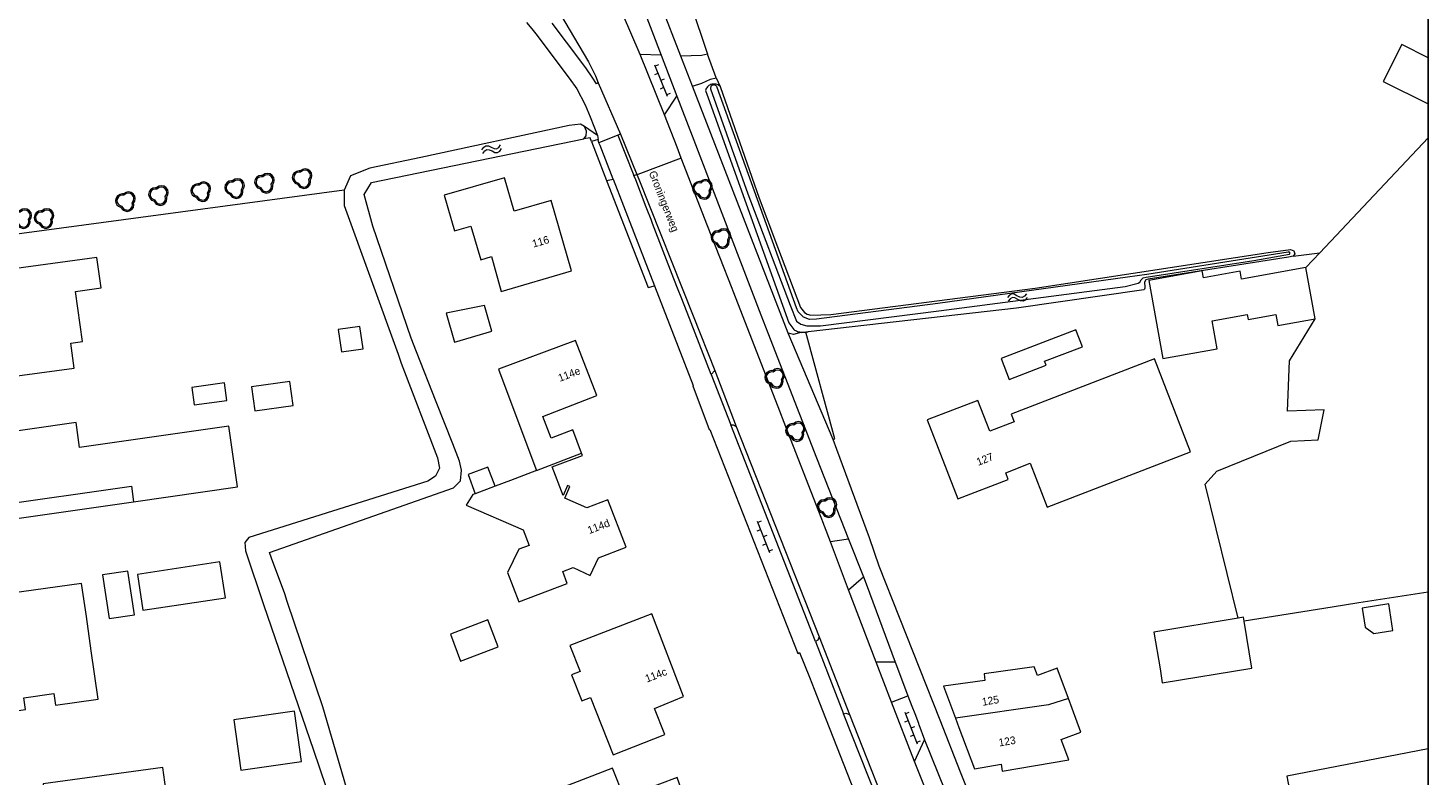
# Model space of a CAD drawing. Header units: metres. Extents: x 231584 to 239351, y 577231 to 577839.
# Tile 67 of 70: x 232200 to 232382, y 577363 to 577461. Entities that reach past the tile are written whole.
import ezdxf
from ezdxf.enums import TextEntityAlignment as Align

# ---------------------------------------------------------------- set-up
doc = ezdxf.new("R2010")
doc.units = ezdxf.units.M
doc.header["$MEASUREMENT"] = 0
for name, color, linetype, lineweight in [('B01', 1, 'Continuous', 0), ('B02', 12, 'Continuous', 0), ('B03', 12, 'Continuous', 0), ('B07', 12, 'Continuous', 0), ('B14', 1, 'Continuous', 0), ('LUIFEL', 7, 'Continuous', 0), ('S02', 7, 'Continuous', 0), ('S05', 140, 'Continuous', 0), ('s_BOOM', 7, 'Continuous', 0), ('T00', 34, 'Continuous', 0), ('T07', 140, 'Continuous', 0), ('T09', 72, 'Continuous', 0), ('T10', 7, 'Continuous', 0), ('V01', 8, 'Continuous', 0), ('V02', 253, 'Continuous', 0), ('W00', 140, 'Continuous', 0), ('Z02_huisnummer', 7, 'Continuous', 0), ('Z06_straatnaam', 7, 'Continuous', 0)]:
    doc.layers.add(name, color=color, linetype=linetype, lineweight=lineweight)
doc.styles.add('Style-CHAR_FAST_FONT', font='CHAR_FAST_FONT.shx')

# ---------------------------------------------------------------- blocks, each defined once
blk = doc.blocks.new('BOOM')
at = {"lineweight": -2, "flags": 128}
blk.add_lwpolyline([(12.8, 4), (12.1, 7.4), (10.2, 10.2), (7.3, 12.1), (3.9, 12.8), (0.4, 12.1), (-2.5, 10.1), (-3.9, 10.2), (-7.3, 9.5), (-10.2, 7.6), (-12.1, 4.8), (-12.8, 1.4), (-12.3, -1.4), (-11, -3.9), (-8.9, -5.8), (-6.2, -7), (-3, -11.2), (2.1, -12.8), (5.5, -12.1), (8.4, -10.2), (10.3, -7.4), (11, -4), (10.7, -1.7), (12.1, 0.9), (12.8, 4)], dxfattribs=at)
blk.add_lwpolyline([(11, 4), (10.5, 6.7), (8.9, 8.9), (6.7, 10.5), (3.9, 11), (1.1, 10.5), (-2, 8.3), (-3.8, 8.5), (-6.7, 7.9), (-8.9, 6.4), (-10.5, 4.2), (-11, 1.4), (-10.7, -0.9), (-9.6, -2.9), (-7.9, -4.4), (-5.1, -5.7), (-2, -9.7), (2.2, -11), (4.9, -10.5), (7.1, -9), (8.7, -6.7), (9.2, -3.9), (8.9, -1.3), (10.5, 1.5)], close=True, dxfattribs=at)
blk = doc.blocks.new('S05')
at = {"color": 0}
for p, q in [((0.8, 3), (3.8, 5.9)), ((1.1, -1.9), (4.1, 0.9)), ((3.8, 5.9), (6.8, 7.1)), ((4.1, 0.9), (7.1, 2.1)), ((6.8, 7.1), (10.1, 6.2)), ((7.1, 2.1), (10.2, 1.2)), ((10.1, 6.2), (13.3, 3.7)), ((10.2, 1.2), (13.6, -1.2)), ((13.3, 3.7), (16.6, 1.3)), ((16.6, 1.3), (19.7, 0.4)), ((19.7, 0.4), (22.8, 1.6)), ((22.8, 1.6), (25.8, 4.4)), ((13.6, -1.2), (16.8, -3.7)), ((16.8, -3.7), (20, -4.6)), ((20, -4.6), (23.1, -3.3)), ((23.1, -3.3), (26.1, -0.5))]:
    blk.add_line(p, q, dxfattribs=at)
blk = doc.blocks.new('OV6')
at = {"color": 0}
for p, q in [((0, 0), (44, 0)), ((2, 5), (2, 0)), ((12, 0), (12, -5)), ((22, 5), (22, 0)), ((32, 0), (32, -5)), ((42, 5), (42, 0))]:
    blk.add_line(p, q, dxfattribs=at)

msp = doc.modelspace()

# ---------------------------------------------------------------- linework, layer by layer
at = {"flags": 128}
for points in [[(231583.557, 577690.779), (232382.246, 577690.779), (232382.246, 577231.173), (231583.557, 577231.173)], [(232382.246, 577231.173), (232382.246, 577690.779), (231583.557, 577690.779), (231583.557, 577231.173)]]:
    msp.add_lwpolyline(points, close=True, dxfattribs=at)
at = {"layer": 'B01', "flags": 128}
for points in [[(232270.779, 577429.189), (232268.119, 577438.367), (232263.309, 577436.971), (232262.045, 577441.325), (232254.167, 577439.038), (232255.535, 577434.403), (232257.664, 577435.031), (232258.953, 577430.657), (232260.334, 577431.064), (232261.587, 577426.525), (232270.779, 577429.189)], [(232206.196, 577426.536), (232209.544, 577427.002), (232208.995, 577430.945), (232197.542, 577429.379), (232198.095, 577425.408), (232191.567, 577424.546), (232192.473, 577418.04), (232196.493, 577418.589), (232196.978, 577415.336), (232196.991, 577415.328), (232206.032, 577416.548), (232205.58, 577419.796), (232207.105, 577420.009), (232206.196, 577426.536)], [(232272.081, 577405.468), (232270.916, 577408.534), (232268.095, 577407.451), (232267.041, 577410.232), (232274.045, 577412.966), (232271.277, 577420.148), (232261.256, 577416.401), (232265.192, 577405.873), (232266.186, 577403.213)], [(232330.461, 577404.168), (232332.67, 577398.441), (232351.345, 577405.645), (232346.666, 577417.774), (232327.986, 577410.568), (232328.379, 577409.55), (232325.207, 577408.326), (232323.655, 577412.349), (232317.077, 577409.811), (232321.039, 577399.54), (232327.615, 577402.076), (232327.281, 577402.942), (232330.461, 577404.168)], [(232227.275, 577401.09), (232227.284, 577401.091), (232226.154, 577408.989), (232206.743, 577406.212), (232206.275, 577409.48), (232193.878, 577407.707), (232195.183, 577398.591)], [(232270.535, 577401.158), (232270.241, 577401.288), (232269.656, 577399.965), (232268.226, 577403.693), (232272.193, 577405.175), (232272.081, 577405.468)], [(232266.186, 577403.213), (232262.802, 577401.919), (232260.813, 577401.175)], [(232195.183, 577398.591), (232213.472, 577401.208), (232213.765, 577399.157)], [(232213.765, 577399.157), (232227.275, 577401.09)], [(232260.813, 577401.175), (232258.23, 577400.21)], [(232269.616, 577390.067), (232270.98, 577390.585), (232273.208, 577389.553), (232274.283, 577391.873), (232277.864, 577393.233), (232275.471, 577399.431), (232272.754, 577398.382), (232269.878, 577399.628), (232270.535, 577401.158)], [(232258.23, 577400.21), (232257.914, 577400.092), (232257.036, 577398.695), (232264.478, 577395.499), (232265.231, 577393.486)], [(232265.231, 577393.486), (232263.92, 577392.995), (232262.443, 577389.963), (232263.896, 577386.138), (232270.199, 577388.531), (232269.616, 577390.067)], [(232197.603, 577387.234), (232198.092, 577383.56), (232197.594, 577383.487), (232197.94, 577381.073), (232193.004, 577380.372), (232194.32, 577371.378), (232199.678, 577372.14), (232199.462, 577373.655), (232203.373, 577374.211), (232203.588, 577372.697), (232209.142, 577373.487), (232208.252, 577379.744), (232207.612, 577384.239), (232207.001, 577388.536), (232197.603, 577387.234)], [(232271.897, 577377.074), (232270.763, 577376.624), (232272.1, 577373.24), (232273.225, 577373.686), (232276.175, 577366.211), (232282.898, 577368.873), (232281.569, 577372.243), (232285.331, 577373.802), (232281.213, 577384.583), (232270.556, 577380.478), (232271.897, 577377.074)], [(232335.436, 577373.556), (232333.971, 577377.488), (232331.416, 577376.536), (232330.995, 577377.666), (232324.455, 577376.777), (232324.576, 577375.885), (232319.175, 577375.152), (232320.734, 577371.017)], [(232320.734, 577371.017), (232321.199, 577369.783), (232323.222, 577364.414), (232326.673, 577364.997), (232326.823, 577364.11), (232335.5, 577365.578), (232334.514, 577368.224), (232337.068, 577369.176), (232335.914, 577372.273), (232335.436, 577373.556)], [(232202.014, 577362.442), (232203.198, 577353.838), (232218.745, 577355.976), (232217.557, 577364.59), (232202.014, 577362.442)], [(232269.583, 577356.359), (232272.289, 577357.392), (232274.232, 577352.314), (232278.473, 577353.918), (232280.018, 577349.885), (232286.176, 577352.23), (232284.651, 577356.222), (232286.723, 577357.045), (232284.503, 577363.288), (232277.601, 577360.701), (232276.112, 577364.493), (232267.68, 577361.252), (232269.583, 577356.359)]]:
    msp.add_lwpolyline(points, dxfattribs=at)
at = {"layer": 'B02', "flags": 128}
for points in [[(232366.347, 577429.624), (232357.967, 577428.123), (232357.785, 577429.141), (232353.014, 577428.286), (232352.85, 577429.198), (232345.909, 577427.955), (232347.727, 577417.807), (232354.791, 577419.073), (232354.14, 577422.71), (232358.707, 577423.528), (232358.824, 577422.872), (232362.439, 577423.519), (232362.694, 577422.094), (232367.54, 577422.962)], [(232367.54, 577422.962), (232366.347, 577429.624)], [(232260.405, 577421.35), (232259.428, 577424.694), (232254.451, 577423.701), (232255.548, 577419.908), (232260.405, 577421.35)], [(232243.635, 577419.056), (232243.232, 577421.948), (232240.405, 577421.554), (232240.808, 577418.662), (232243.635, 577419.056)], [(232337.258, 577419.321), (232336.402, 577421.546), (232326.674, 577417.804), (232327.72, 577415.086), (232332.535, 577416.938), (232332.345, 577417.432), (232337.258, 577419.321)], [(232229.118, 577414.11), (232229.539, 577411.003), (232234.525, 577411.68), (232234.103, 577414.786), (232229.118, 577414.11)], [(232260.813, 577401.175), (232259.88, 577403.672), (232257.296, 577402.707)], [(232257.296, 577402.707), (232258.23, 577400.21)], [(232373.677, 577385.318), (232374.07, 577382.849), (232375.215, 577382.019), (232377.684, 577382.412), (232377.133, 577385.869), (232373.677, 577385.318)], [(232256.331, 577378.419), (232261.22, 577380.277), (232259.883, 577383.795), (232254.994, 577381.936), (232256.331, 577378.419)], [(232357.55, 577384.01), (232346.578, 577382.211), (232347.363, 577377.427)], [(232347.363, 577377.427), (232347.661, 577375.608), (232359.321, 577377.52), (232358.319, 577383.63)], [(232358.319, 577383.63), (232358.238, 577384.123), (232357.55, 577384.01)], [(232234.696, 577371.908), (232226.805, 577370.804), (232227.708, 577364.258), (232235.602, 577365.345), (232234.696, 577371.908)], [(232382.246, 577367.025), (232363.853, 577363.47), (232366.918, 577347.617)]]:
    msp.add_lwpolyline(points, dxfattribs=at)
at = {"layer": 'B03', "flags": 128}
msp.add_lwpolyline([(232214.265, 577389.694), (232214.969, 577385.046), (232225.709, 577386.674), (232225.005, 577391.322), (232214.265, 577389.694)], dxfattribs=at)
at = {"layer": 'B07', "flags": 128}
for points in [[(232266.186, 577403.213), (232272.081, 577405.468)], [(232335.436, 577373.556), (232332.871, 577372.723), (232320.734, 577371.017)]]:
    msp.add_lwpolyline(points, dxfattribs=at)
at = {"layer": 'B14'}
msp.add_line((232376.429, 577453.835), (232382.246, 577450.934), dxfattribs=at)
at = {"layer": 'B14', "flags": 128}
for points in [[(232382.246, 577456.927), (232378.823, 577458.634), (232376.429, 577453.835)], [(232221.334, 577414.028), (232221.65, 577411.761), (232225.896, 577412.353), (232225.58, 577414.62), (232221.334, 577414.028)], [(232209.73, 577389.644), (232210.567, 577383.951), (232213.87, 577384.436), (232213.034, 577390.129), (232209.73, 577389.644)]]:
    msp.add_lwpolyline(points, dxfattribs=at)
at = {"layer": 'LUIFEL', "flags": 128}
msp.add_lwpolyline([(232195.183, 577398.591), (232195.476, 577396.54), (232213.765, 577399.157)], dxfattribs=at)
at = {"layer": 'T00'}
for p, q in [((232368.176, 577431.568), (232382.246, 577446.522)), ((232382.246, 577387.416), (232373.253, 577385.993))]:
    msp.add_line(p, q, dxfattribs=at)
at = {"layer": 'T00', "flags": 128}
for points in [[(232286.222, 577463.967), (232286.637, 577462.77), (232287.635, 577459.879), (232288.485, 577457.412)], [(232289.601, 577454.336), (232290.112, 577453.193)], [(232290.112, 577453.193), (232295.198, 577438.675), (232297.574, 577432.325), (232300.585, 577424.418), (232301.071, 577423.781), (232301.416, 577423.564), (232301.905, 577423.429), (232304.537, 577423.523), (232331.105, 577426.934), (232361.432, 577431.579), (232364.334, 577431.959), (232364.776, 577431.813), (232364.917, 577431.418), (232364.688, 577431.12)], [(232273.378, 577446.025), (232273.189, 577446.512), (232272.354, 577446.358)], [(232275.336, 577440.971), (232280.741, 577427.022), (232281.564, 577427.252)], [(232241.166, 577439.682), (232180.764, 577431.604), (232180.22, 577431.531), (232181.197, 577426.145)], [(232364.688, 577431.12), (232368.176, 577431.568)], [(232366.347, 577429.624), (232368.176, 577431.568)], [(232364.688, 577431.12), (232364.101, 577430.969), (232345.843, 577428.117), (232345.52, 577428.023), (232345.363, 577427.714), (232345.407, 577427.08), (232345.391, 577426.938), (232345.363, 577426.83), (232345.249, 577426.713), (232328.683, 577424.341), (232301.564, 577421.265), (232301.481, 577421.243), (232301.35, 577421.216), (232301.281, 577421.206)], [(232357.55, 577384.01), (232353.263, 577401.461), (232354.761, 577403.152), (232364.401, 577407.024), (232367.961, 577407.214), (232368.729, 577411.141), (232363.947, 577410.958), (232364.2, 577417.49), (232367.54, 577422.962)], [(232300.665, 577421.201), (232300.458, 577421.128), (232299.671, 577420.908), (232298.956, 577421.074)], [(232301.281, 577421.206), (232301.217, 577421.196), (232301.084, 577421.185), (232300.95, 577421.181), (232300.816, 577421.186), (232300.665, 577421.201)], [(232304.808, 577407.252), (232305.03, 577407.342), (232301.281, 577421.206)], [(232369.78, 577385.443), (232358.319, 577383.63)], [(232373.253, 577385.993), (232369.78, 577385.443)]]:
    msp.add_lwpolyline(points, dxfattribs=at)
at = {"layer": 'T07', "flags": 128}
for points in [[(232272.462, 577447.976), (232271.923, 577448.3), (232270.449, 577448.12), (232251.143, 577443.948), (232244.506, 577442.58), (232241.987, 577441.576), (232241.166, 577439.682)], [(232272.354, 577446.358), (232272.677, 577446.79), (232272.713, 577447.365), (232272.462, 577447.976)], [(232244.741, 577440.697), (232272.354, 577446.358)], [(232249.762, 577303.707), (232251.642, 577321.525), (232251.726, 577326.892), (232250.966, 577332.597), (232249.868, 577337.077), (232248.009, 577343.204), (232241.758, 577360.911), (232238.385, 577372.488), (232233.762, 577386.168), (232233.437, 577387.196), (232231.722, 577391.831), (232231.451, 577392.563), (232255.401, 577400.973), (232256.331, 577401.86), (232256.457, 577403.255), (232256.204, 577404.438), (232255.316, 577406.686), (232253.152, 577412.164), (232250.575, 577418.685), (232249.888, 577420.425), (232244.884, 577435.034), (232243.785, 577439.133), (232244.741, 577440.697)], [(232241.166, 577439.682), (232241.166, 577437.696), (232248.183, 577418.352), (232248.601, 577417.2), (232253.332, 577404.861), (232253.585, 577403.508), (232253.078, 577402.494), (232252.064, 577401.818), (232228.748, 577394.507), (232228.241, 577393.873), (232228.284, 577393.318), (232228.326, 577392.775), (232230.691, 577385.802), (232237.196, 577366.827), (232246.066, 577340.627), (232248.094, 577334.33), (232248.643, 577330.653), (232248.896, 577319.919), (232247.175, 577303.58), (232249.762, 577303.707)]]:
    msp.add_lwpolyline(points, dxfattribs=at)
at = {"layer": 'T09', "flags": 128}
msp.add_lwpolyline([(232290.112, 577453.193), (232290.059, 577453.24), (232289.948, 577453.321), (232289.829, 577453.389), (232289.703, 577453.442), (232289.572, 577453.48), (232289.437, 577453.503), (232289.3, 577453.509), (232289.163, 577453.5), (232289.029, 577453.474), (232288.898, 577453.434), (232288.773, 577453.378), (232288.656, 577453.308), (232288.547, 577453.225), (232288.449, 577453.13), (232288.362, 577453.023), (232288.289, 577452.908), (232288.229, 577452.785), (232288.185, 577452.655), (232288.549, 577451.709), (232299.033, 577422.424), (232299.689, 577421.574), (232299.802, 577421.502), (232299.919, 577421.436), (232300.039, 577421.378), (232300.163, 577421.327), (232300.29, 577421.283), (232300.419, 577421.247), (232300.55, 577421.219), (232300.665, 577421.201)], dxfattribs=at)
at = {"layer": 'T10', "flags": 128}
msp.add_lwpolyline([(232274.147, 577446.819), (232272.462, 577447.976)], dxfattribs=at)
at = {"layer": 'V01', "flags": 128}
for points in [[(232279.718, 577457.364), (232277.39, 577462.685), (232273.04, 577472.629)], [(232276.934, 577471.673), (232282.434, 577457.257)], [(232285.009, 577457.115), (232282.45, 577463.714), (232279.196, 577472.471)], [(232265.662, 577468.534), (232265.956, 577468.124), (232268.638, 577463.722), (232272.984, 577456.413), (232273.867, 577454.566), (232274.237, 577453.662), (232274.242, 577453.65)], [(232282.859, 577449.489), (232279.718, 577457.364)], [(232282.434, 577457.257), (232284.457, 577451.917)], [(232286.521, 577453.238), (232285.009, 577457.115)], [(232274.242, 577453.65), (232277.135, 577446.973)], [(232284.457, 577451.917), (232286.448, 577446.752), (232295.425, 577423.462), (232296.325, 577421.118), (232302.644, 577404.875), (232306.83, 577394.296)], [(232298.956, 577421.074), (232286.521, 577453.238)], [(232285.049, 577443.867), (232284.499, 577445.278), (232282.859, 577449.489)], [(232277.135, 577446.973), (232279.264, 577441.72)], [(232285.049, 577443.867), (232279.396, 577441.754), (232279.264, 577441.72)], [(232303.669, 577396.063), (232303.57, 577396.317), (232302.961, 577397.881), (232298.668, 577408.901), (232297.66, 577411.491), (232291.788, 577426.564), (232291.66, 577426.893), (232288.48, 577435.058), (232285.049, 577443.867)], [(232279.264, 577441.72), (232279.508, 577441.116), (232286.617, 577423.33), (232289.4, 577416.229)], [(232304.808, 577407.252), (232298.956, 577421.074)], [(232289.4, 577416.229), (232292.194, 577408.964)], [(232292.194, 577408.964), (232303.002, 577381.572)], [(232318.745, 577370.737), (232310.83, 577390.793), (232309.544, 577394.457), (232305.289, 577405.948), (232304.808, 577407.252)], [(232304.494, 577393.945), (232303.692, 577396.004), (232303.669, 577396.063)], [(232306.835, 577387.699), (232304.494, 577393.945)], [(232306.83, 577394.296), (232308.757, 577389.385)], [(232308.757, 577389.385), (232309.12, 577388.461), (232312.906, 577378.301)], [(232310.418, 577378.299), (232306.835, 577387.699)], [(232303.002, 577381.572), (232306.953, 577371.465)], [(232312.433, 577373.088), (232310.418, 577378.299)], [(232312.906, 577378.301), (232313.069, 577377.865), (232314.559, 577373.924)], [(232314.559, 577373.924), (232315.068, 577372.579), (232315.442, 577371.589), (232315.915, 577370.339), (232315.938, 577370.277), (232315.978, 577370.171), (232315.982, 577370.161), (232316.727, 577368.191)], [(232306.953, 577371.465), (232313.258, 577355.499)], [(232315.427, 577365.343), (232312.433, 577373.088)], [(232329.199, 577344.437), (232329.033, 577344.848), (232321.412, 577363.979), (232318.745, 577370.737)], [(232316.727, 577368.191), (232319.343, 577361.619), (232319.783, 577360.471), (232320.536, 577358.332)], [(232318.634, 577357.322), (232315.427, 577365.343)]]:
    msp.add_lwpolyline(points, dxfattribs=at)
at = {"layer": 'V02', "flags": 128}
for points in [[(232264.918, 577461.522), (232265.617, 577460.711), (232266.129, 577460.044), (232270.478, 577454.261), (232271.443, 577452.878), (232272.556, 577450.816), (232272.56, 577450.807), (232273.187, 577449.242), (232274.147, 577446.819)], [(232274.242, 577453.65), (232274.009, 577453.55), (232273.47, 577454.421), (232272.734, 577455.467), (232271.968, 577456.506), (232268.258, 577461.443)], [(232282.434, 577457.257), (232279.718, 577457.364)], [(232288.485, 577457.412), (232287.701, 577457.229), (232285.009, 577457.115)], [(232289.601, 577454.336), (232288.485, 577457.412)], [(232286.521, 577453.238), (232287.71, 577453.639), (232288.843, 577454.156), (232289.601, 577454.336)], [(232282.859, 577449.489), (232284.457, 577451.917)], [(232274.248, 577446.311), (232273.378, 577446.025)], [(232274.147, 577446.819), (232274.248, 577446.311)], [(232274.335, 577445.876), (232274.248, 577446.311)], [(232276.801, 577446.841), (232274.335, 577445.876)], [(232277.135, 577446.973), (232276.801, 577446.841)], [(232276.801, 577446.841), (232278.889, 577441.623)], [(232273.378, 577446.025), (232273.891, 577444.701), (232275.336, 577440.971)], [(232276.17, 577441.148), (232274.482, 577445.497), (232274.439, 577445.607), (232274.335, 577445.876)], [(232275.336, 577440.971), (232276.17, 577441.148)], [(232276.17, 577441.148), (232281.564, 577427.252)], [(232278.889, 577441.623), (232279.264, 577441.72)], [(232288.928, 577415.721), (232285.797, 577423.801), (232285.026, 577425.789), (232284.657, 577426.742), (232284.099, 577428.182), (232281.309, 577435.379), (232281.116, 577435.876), (232280.571, 577437.283), (232280.491, 577437.489), (232279.117, 577441.034), (232278.889, 577441.623)], [(232281.564, 577427.252), (232286.606, 577414.265), (232286.542, 577414.24), (232288.667, 577408.545), (232288.785, 577408.568), (232300.21, 577379.437), (232300.46, 577379.54), (232301.723, 577376.331), (232302.358, 577374.758), (232303.428, 577371.989), (232310.794, 577353.223)], [(232289.4, 577416.229), (232288.928, 577415.721)], [(232288.928, 577415.721), (232291.519, 577409.148)], [(232291.519, 577409.148), (232291.788, 577409.163), (232292.194, 577408.964)], [(232302.504, 577380.976), (232291.519, 577409.148)], [(232306.83, 577394.296), (232306.511, 577394.248), (232304.494, 577393.945)], [(232306.835, 577387.699), (232308.473, 577389.136), (232308.757, 577389.385)], [(232303.002, 577381.572), (232302.833, 577381.136), (232302.504, 577380.976)], [(232302.504, 577380.976), (232306.175, 577371.569)], [(232312.906, 577378.301), (232312.766, 577378.301), (232312.632, 577378.301), (232310.418, 577378.299)], [(232312.433, 577373.088), (232314.559, 577373.924)], [(232306.175, 577371.569), (232306.453, 577371.672), (232306.953, 577371.465)], [(232312.768, 577354.942), (232306.175, 577371.569)], [(232315.427, 577365.343), (232316.727, 577368.191)]]:
    msp.add_lwpolyline(points, dxfattribs=at)
at = {"layer": 'W00', "flags": 128}
msp.add_lwpolyline([(232345.635, 577428.729), (232343.123, 577428.374), (232318.443, 577424.94), (232302.665, 577422.922), (232301.732, 577422.892), (232300.969, 577423.184), (232300.28, 577423.881), (232300.032, 577424.373), (232293.78, 577441.755), (232289.714, 577453.064), (232289.709, 577453.085), (232289.677, 577453.163), (232289.631, 577453.232), (232289.573, 577453.292), (232289.505, 577453.34), (232289.428, 577453.374), (232289.347, 577453.392), (232289.264, 577453.395), (232289.181, 577453.382), (232289.103, 577453.353), (232289.031, 577453.31), (232288.969, 577453.254), (232288.919, 577453.188), (232288.882, 577453.113), (232288.861, 577453.032), (232288.855, 577452.949), (232288.865, 577452.866), (232293.705, 577439.222), (232299.209, 577424.749), (232300.033, 577422.676), (232300.605, 577422.266), (232301.404, 577422.034), (232303.173, 577422.047), (232318.557, 577424.008), (232342.817, 577427.181), (232344.541, 577427.588), (232344.745, 577427.742), (232344.926, 577428.04), (232345.19, 577428.277), (232345.55, 577428.383), (232359.572, 577430.567), (232364.203, 577431.363), (232364.207, 577431.367), (232364.243, 577431.403), (232364.266, 577431.448), (232364.274, 577431.498), (232364.266, 577431.548), (232364.243, 577431.593), (232364.207, 577431.629), (232364.161, 577431.652), (232364.111, 577431.659), (232364.061, 577431.651), (232345.635, 577428.729)], dxfattribs=at)

# ---------------------------------------------------------------- block references
at = {"layer": 'S02', "xscale": 0.1, "yscale": 0.1, "zscale": 0.1}
for p, rotation in [((232281.564, 577456.013), 291.744938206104), ((232294.927, 577396.642), 291.4148078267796), ((232314.152, 577371.767), 291.1351052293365)]:
    msp.add_blockref('OV6', p, dxfattribs=dict(at, rotation=rotation))
at = {"layer": 'S05', "xscale": 0.1, "yscale": 0.1, "zscale": 0.1}
for p, rotation in [((232259.084, 577444.646), 11.58579329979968), ((232330.112, 577426.038), 187.9213340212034)]:
    msp.add_blockref('S05', p, dxfattribs=dict(at, rotation=rotation))
at = {"layer": 's_BOOM', "xscale": 0.1, "yscale": 0.1, "zscale": 0.1}
for p in [(232222.5, 577439.5), (232226.9, 577439.9), (232230.8, 577440.6), (232235.7, 577441.2), (232287.8, 577439.8), (232212.7, 577438.2), (232217, 577439), (232199.2, 577436), (232202.1, 577436), (232290.2, 577433.4), (232297.2, 577415.2), (232299.9, 577408.3), (232304, 577398.4)]:
    msp.add_blockref('BOOM', p, dxfattribs=at)

# ---------------------------------------------------------------- texts
at = {"layer": 'Z02_huisnummer', "style": 'Style-CHAR_FAST_FONT'}
for s, rotation, p in [('116', 16.2, (232266.739, 577433.012)), ('114e', 20.9, (232270.455, 577415.748)), ('127', 21.1, (232324.564, 577404.691)), ('114d', 21.1, (232274.286, 577395.944)), ('114c', 21.1, (232281.753, 577376.611)), ('125', 9.6, (232325.291, 577373.286)), ('123', 9.6, (232327.462, 577367.993))]:
    msp.add_text(s, height=1, rotation=rotation, dxfattribs=at).set_placement(p, align=Align.MIDDLE_CENTER)
at = {"layer": 'Z06_straatnaam', "style": 'Style-CHAR_FAST_FONT'}
msp.add_text('Groningerweg', height=1, rotation=291.4, dxfattribs=at).set_placement((232282.801, 577438.254), align=Align.MIDDLE_CENTER)

doc.saveas('drawing.dxf')
